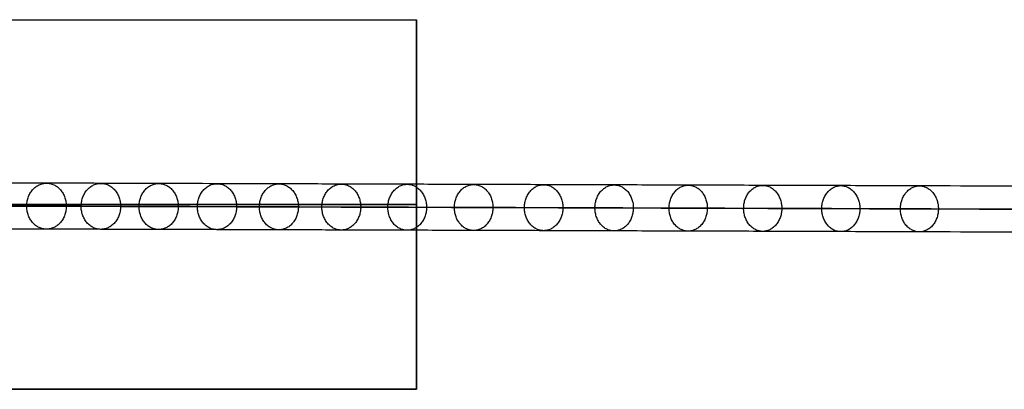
# Model space of a CAD drawing. Header units: millimetres. Extents: x -1110 to 1090, y -14 to 15.
# Tile 3 of 11: x -985 to -925, y -10 to 13. Entities that reach past the tile are written whole.
import ezdxf

# ---------------------------------------------------------------- set-up
doc = ezdxf.new("R2010")
doc.units = ezdxf.units.MM
doc.layers.add('CABLE', color=7, linetype='Continuous')
doc.layers.add('METAL NEGRO', color=7, linetype='Continuous')

msp = doc.modelspace()

# ---------------------------------------------------------------- linework, layer by layer
at = {"layer": 'CABLE'}
for points, knots in [([(-727.729, 1.962, 253.62), (-733.391, 1.982, 260.717), (-744.549, 2.02, 274.749), (-761.008, 2.077, 295.584), (-776.971, 2.131, 315.933), (-792.443, 2.184, 335.801), (-807.421, 2.235, 355.185), (-821.903, 2.284, 374.084), (-835.894, 2.331, 392.502), (-849.39, 2.376, 410.435), (-862.393, 2.419, 427.885), (-874.903, 2.461, 444.852), (-886.918, 2.501, 461.334), (-898.44, 2.538, 477.334), (-909.469, 2.575, 492.851), (-920.004, 2.609, 507.883), (-928.437, 2.636, 520.101), (-934.947, 2.657, 529.652), (-939.644, 2.672, 536.603), (-944.246, 2.686, 543.476), (-948.696, 2.7, 550.185), (-953.053, 2.714, 556.818), (-957.256, 2.727, 563.285), (-961.366, 2.74, 569.677), (-965.322, 2.752, 575.901), (-969.185, 2.764, 582.052), (-972.895, 2.775, 588.034), (-976.511, 2.786, 593.943), (-979.974, 2.796, 599.683), (-983.343, 2.806, 605.351), (-986.56, 2.816, 610.85), (-989.681, 2.825, 616.275), (-992.182, 2.832, 620.701), (-994.136, 2.838, 624.209), (-995.548, 2.841, 626.768), (-996.935, 2.845, 629.309), (-998.284, 2.849, 631.807), (-999.61, 2.853, 634.288), (-1001.319, 2.857, 637.523), (-1002.979, 2.862, 640.722), (-1004.59, 2.866, 643.884), (-1005.755, 2.869, 646.201), (-1006.895, 2.872, 648.5), (-1007.998, 2.875, 650.758), (-1009.076, 2.878, 652.996), (-1010.118, 2.88, 655.192), (-1011.135, 2.883, 657.372), (-1012.114, 2.885, 659.507), (-1013.069, 2.887, 661.625), (-1013.991, 2.89, 663.708), (-1014.883, 2.892, 665.765), (-1015.742, 2.893, 667.785), (-1016.572, 2.895, 669.778), (-1017.369, 2.897, 671.738), (-1018.136, 2.898, 673.669), (-1018.871, 2.9, 675.569), (-1019.577, 2.901, 677.439), (-1020.251, 2.902, 679.279), (-1020.895, 2.904, 681.09), (-1021.507, 2.905, 682.87), (-1022.089, 2.905, 684.618), (-1022.639, 2.906, 686.337), (-1023.16, 2.907, 688.027), (-1023.649, 2.907, 689.685), (-1024.107, 2.908, 691.314), (-1024.535, 2.908, 692.913), (-1024.932, 2.908, 694.482), (-1025.178, 2.908, 695.518), (-1025.296, 2.908, 696.032)], [0, 0, 0, 0, 27.235592, 53.785722, 79.650681, 104.830781, 129.326365, 153.137801, 176.265493, 198.709879, 220.47144, 241.550705, 261.948254, 281.664727, 300.700834, 319.057364, 336.735196, 345.235256, 353.735315, 361.897072, 370.058829, 377.882909, 385.706989, 393.194102, 400.681215, 407.832173, 414.983131, 421.798864, 428.614597, 435.096181, 441.577765, 447.726451, 453.875137, 456.825092, 459.775046, 462.642346, 465.509645, 468.294514, 471.079383, 476.484752, 479.105521, 481.72629, 484.265439, 486.804588, 489.26244, 491.720293, 494.097206, 496.47412, 498.770491, 501.066862, 503.303096, 505.499395, 507.655884, 509.772694, 511.849967, 513.88785, 515.8865, 517.846082, 519.766774, 521.648761, 523.492244, 525.297433, 527.064555, 528.793849, 530.485572, 532.139999, 533.757421, 535.338075, 535.338075, 535.338075, 535.338075]), ([(-728.826, 0.562, 252.749), (-734.488, 0.582, 259.848), (-745.648, 0.62, 273.882), (-762.11, 0.677, 294.72), (-778.076, 0.731, 315.073), (-793.551, 0.784, 334.945), (-808.532, 0.835, 354.334), (-823.018, 0.884, 373.237), (-837.012, 0.931, 391.66), (-850.512, 0.976, 409.597), (-863.519, 1.019, 427.053), (-876.033, 1.061, 444.026), (-888.053, 1.101, 460.514), (-899.581, 1.139, 476.522), (-910.615, 1.175, 492.045), (-921.155, 1.209, 507.086), (-929.593, 1.236, 519.31), (-936.107, 1.257, 528.867), (-940.807, 1.272, 535.823), (-945.413, 1.286, 542.702), (-949.866, 1.301, 549.415), (-954.226, 1.314, 556.054), (-958.433, 1.327, 562.527), (-962.547, 1.34, 568.924), (-966.507, 1.352, 575.155), (-970.374, 1.364, 581.313), (-974.088, 1.375, 587.302), (-977.709, 1.386, 593.218), (-981.176, 1.397, 598.965), (-984.55, 1.407, 604.642), (-987.772, 1.416, 610.149), (-990.899, 1.425, 615.583), (-993.404, 1.432, 620.017), (-995.362, 1.438, 623.532), (-996.776, 1.442, 626.096), (-998.166, 1.446, 628.643), (-999.519, 1.45, 631.146), (-1000.848, 1.453, 633.633), (-1002.56, 1.458, 636.875), (-1004.225, 1.462, 640.082), (-1005.84, 1.467, 643.253), (-1007.008, 1.47, 645.577), (-1008.152, 1.473, 647.883), (-1009.259, 1.475, 650.147), (-1010.34, 1.478, 652.393), (-1011.386, 1.481, 654.597), (-1012.406, 1.483, 656.785), (-1013.39, 1.486, 658.928), (-1014.348, 1.488, 661.055), (-1015.274, 1.49, 663.147), (-1016.171, 1.492, 665.213), (-1017.034, 1.494, 667.243), (-1017.867, 1.496, 669.246), (-1018.669, 1.498, 671.216), (-1019.44, 1.499, 673.158), (-1020.18, 1.501, 675.07), (-1020.89, 1.502, 676.952), (-1021.568, 1.503, 678.804), (-1022.217, 1.504, 680.628), (-1022.834, 1.505, 682.421), (-1023.42, 1.506, 684.184), (-1023.976, 1.507, 685.918), (-1024.501, 1.507, 687.623), (-1024.995, 1.508, 689.298), (-1025.458, 1.508, 690.943), (-1025.89, 1.509, 692.56), (-1026.292, 1.509, 694.148), (-1026.542, 1.509, 695.198), (-1026.661, 1.509, 695.718), (-1026.673, 1.509, 695.77), (-1026.685, 1.509, 695.821), (-1026.697, 1.509, 695.873)], [0, 0, 0, 0, 27.267565, 53.848863, 79.744184, 104.953845, 129.478184, 153.317573, 176.472415, 198.943149, 220.730257, 241.834267, 262.255761, 281.99538, 301.053834, 319.431913, 337.130497, 345.640535, 354.150573, 362.321911, 370.49325, 378.326514, 386.159779, 393.655682, 401.151585, 408.310937, 415.470289, 422.294024, 429.117758, 435.606951, 442.096144, 448.252048, 454.407952, 457.361369, 460.314787, 463.185452, 466.056117, 468.844256, 471.632394, 477.044109, 479.667954, 482.2918, 484.83393, 487.376059, 489.836797, 492.297534, 494.677239, 497.056943, 499.35601, 501.655076, 503.893935, 506.092812, 508.251833, 510.371129, 512.45084, 514.491115, 516.492111, 518.453994, 520.37694, 522.261137, 524.106783, 525.914092, 527.683288, 529.414612, 531.108322, 532.76469, 534.384011, 535.966599, 535.966599, 535.966599, 536.125454, 536.125454, 536.125454, 536.125454]), ([(-1023.897, 1.508, 696.191), (-1023.792, 1.508, 695.736), (-1023.56, 1.508, 694.764), (-1023.181, 1.507, 693.266), (-1022.758, 1.507, 691.685), (-1022.304, 1.507, 690.073), (-1021.82, 1.506, 688.431), (-1021.305, 1.506, 686.757), (-1020.759, 1.505, 685.053), (-1020.182, 1.504, 683.319), (-1019.574, 1.503, 681.553), (-1018.935, 1.502, 679.755), (-1018.265, 1.501, 677.928), (-1017.565, 1.499, 676.069), (-1016.833, 1.498, 674.181), (-1016.071, 1.496, 672.261), (-1015.278, 1.495, 670.312), (-1014.453, 1.493, 668.329), (-1013.598, 1.491, 666.318), (-1012.71, 1.489, 664.271), (-1011.792, 1.487, 662.197), (-1010.841, 1.485, 660.088), (-1009.865, 1.482, 657.961), (-1008.852, 1.48, 655.789), (-1007.814, 1.477, 653.601), (-1006.74, 1.474, 651.37), (-1005.64, 1.472, 649.12), (-1004.503, 1.469, 646.828), (-1003.342, 1.466, 644.518), (-1001.736, 1.461, 641.364), (-1000.08, 1.457, 638.173), (-998.375, 1.452, 634.947), (-997.052, 1.449, 632.471), (-995.706, 1.445, 629.979), (-994.322, 1.441, 627.443), (-992.913, 1.437, 624.889), (-990.963, 1.432, 621.388), (-988.466, 1.424, 616.97), (-985.35, 1.415, 611.554), (-982.139, 1.406, 606.064), (-978.774, 1.396, 600.404), (-975.316, 1.386, 594.672), (-971.705, 1.375, 588.77), (-967.999, 1.364, 582.795), (-964.14, 1.352, 576.651), (-960.188, 1.34, 570.433), (-956.082, 1.327, 564.047), (-951.883, 1.314, 557.586), (-947.529, 1.3, 550.958), (-943.083, 1.286, 544.255), (-938.484, 1.271, 537.386), (-933.79, 1.256, 530.44), (-927.284, 1.236, 520.895), (-918.857, 1.209, 508.685), (-908.327, 1.174, 493.66), (-897.304, 1.138, 478.151), (-885.786, 1.1, 462.158), (-873.775, 1.061, 445.682), (-861.27, 1.019, 428.721), (-848.271, 0.976, 411.276), (-834.779, 0.931, 393.348), (-820.792, 0.883, 374.936), (-806.313, 0.835, 356.042), (-791.338, 0.784, 336.661), (-775.87, 0.731, 316.798), (-759.91, 0.677, 296.452), (-743.454, 0.62, 275.621), (-732.297, 0.582, 261.592), (-726.637, 0.562, 254.495)], [0, 0, 0, 0, 1.418628, 3.034171, 4.686674, 6.376432, 8.103716, 9.868784, 11.671875, 13.513215, 15.393015, 17.311474, 19.268779, 21.265105, 23.300619, 25.375478, 27.489829, 29.643811, 31.837557, 34.071192, 36.364894, 38.658595, 41.032747, 43.406898, 45.861894, 48.316889, 50.853087, 53.389284, 56.007007, 58.62473, 64.023817, 66.805449, 69.587082, 72.451048, 75.315015, 78.261541, 81.208067, 87.349606, 93.491145, 99.965196, 106.439247, 113.247058, 120.054869, 127.197516, 134.340162, 141.818573, 149.296984, 157.111971, 164.926957, 173.079227, 181.231498, 189.721678, 198.211858, 215.869143, 234.204338, 253.21832, 272.911877, 293.285717, 314.340482, 336.076751, 358.49505, 381.595861, 405.379621, 429.846734, 454.997569, 480.832464, 507.351736, 534.555672, 534.555672, 534.555672, 534.555672]), ([(-727.733, -0.837, 253.625), (-733.395, -0.818, 260.722), (-744.553, -0.78, 274.754), (-761.011, -0.723, 295.588), (-776.975, -0.669, 315.938), (-792.446, -0.616, 335.805), (-807.424, -0.565, 355.19), (-821.907, -0.516, 374.089), (-835.897, -0.469, 392.506), (-849.393, -0.424, 410.439), (-862.396, -0.381, 427.889), (-874.906, -0.339, 444.856), (-886.921, -0.299, 461.338), (-898.444, -0.262, 477.338), (-909.473, -0.225, 492.855), (-920.008, -0.191, 507.887), (-928.44, -0.164, 520.105), (-934.95, -0.143, 529.656), (-939.647, -0.128, 536.606), (-944.25, -0.114, 543.48), (-948.699, -0.1, 550.189), (-953.056, -0.086, 556.822), (-957.259, -0.073, 563.289), (-961.369, -0.06, 569.68), (-965.325, -0.048, 575.905), (-969.188, -0.036, 582.056), (-972.898, -0.025, 588.038), (-976.514, -0.014, 593.946), (-979.977, -0.004, 599.686), (-983.346, 0.006, 605.355), (-986.563, 0.016, 610.853), (-989.684, 0.025, 616.278), (-992.185, 0.032, 620.704), (-994.139, 0.038, 624.212), (-995.55, 0.041, 626.771), (-996.937, 0.045, 629.312), (-998.287, 0.049, 631.81), (-999.612, 0.053, 634.291), (-1001.321, 0.057, 637.526), (-1002.982, 0.062, 640.724), (-1004.592, 0.066, 643.887), (-1005.757, 0.069, 646.203), (-1006.897, 0.072, 648.503), (-1008, 0.075, 650.76), (-1009.078, 0.078, 652.998), (-1010.12, 0.08, 655.194), (-1011.137, 0.083, 657.374), (-1012.117, 0.085, 659.509), (-1013.071, 0.087, 661.627), (-1013.993, 0.09, 663.71), (-1014.885, 0.092, 665.767), (-1015.744, 0.093, 667.787), (-1016.574, 0.095, 669.78), (-1017.371, 0.097, 671.739), (-1018.138, 0.098, 673.67), (-1018.873, 0.1, 675.57), (-1019.578, 0.101, 677.441), (-1020.253, 0.102, 679.28), (-1020.896, 0.104, 681.091), (-1021.509, 0.105, 682.871), (-1022.09, 0.105, 684.619), (-1022.641, 0.106, 686.338), (-1023.161, 0.107, 688.027), (-1023.65, 0.107, 689.686), (-1024.109, 0.108, 691.314), (-1024.536, 0.108, 692.913), (-1024.933, 0.108, 694.482), (-1025.179, 0.108, 695.518), (-1025.298, 0.108, 696.032), (-1025.298, 0.108, 696.032), (-1025.298, 0.108, 696.032), (-1025.298, 0.108, 696.032)], [0, 0, 0, 0, 27.235592, 53.785722, 79.650681, 104.830781, 129.326365, 153.137801, 176.265493, 198.709879, 220.47144, 241.550705, 261.948254, 281.664727, 300.700834, 319.057364, 336.735196, 345.235256, 353.735315, 361.897072, 370.058829, 377.882909, 385.706989, 393.194102, 400.681215, 407.832173, 414.983131, 421.798864, 428.614597, 435.096181, 441.577765, 447.726451, 453.875137, 456.825092, 459.775046, 462.642346, 465.509645, 468.294514, 471.079383, 476.484752, 479.105521, 481.72629, 484.265439, 486.804588, 489.26244, 491.720293, 494.097206, 496.47412, 498.770491, 501.066862, 503.303096, 505.499395, 507.655884, 509.772694, 511.849967, 513.88785, 515.8865, 517.846082, 519.766774, 521.648761, 523.492244, 525.297433, 527.064555, 528.793849, 530.485572, 532.139999, 533.757421, 535.338153, 535.338153, 535.338153, 535.33823, 535.33823, 535.33823, 535.33823])]:
    msp.add_open_spline(points, degree=3, knots=knots, dxfattribs=at)
for points, knots in [([(-984.544, 1.407, 604.646), (-984.542, 2.807, 604.644), (-983.336, 2.806, 605.355), (-982.131, 2.806, 606.066), (-982.132, 1.406, 606.068)], [4.39823, 4.39823, 4.39823, 6.597345, 6.597345, 8.796459, 8.796459, 8.796459]), ([(-981.227, 1.397, 599.065), (-981.226, 2.797, 599.063), (-980.025, 2.796, 599.783), (-978.824, 2.796, 600.502), (-978.825, 1.396, 600.503)], [4.39823, 4.39823, 4.39823, 6.597345, 6.597345, 8.796459, 8.796459, 8.796459]), ([(-977.702, 1.386, 593.221), (-977.701, 2.786, 593.22), (-976.505, 2.786, 593.947), (-975.308, 2.786, 594.674), (-975.31, 1.386, 594.675)], [4.39823, 4.39823, 4.39823, 6.597345, 6.597345, 8.796459, 8.796459, 8.796459]), ([(-974.141, 1.376, 587.401), (-974.14, 2.776, 587.399), (-972.948, 2.775, 588.133), (-971.756, 2.775, 588.867), (-971.757, 1.375, 588.869)], [4.39823, 4.39823, 4.39823, 6.597345, 6.597345, 8.796459, 8.796459, 8.796459]), ([(-970.369, 1.364, 581.316), (-970.367, 2.764, 581.314), (-969.18, 2.764, 582.056), (-967.992, 2.763, 582.797), (-967.993, 1.363, 582.799)], [4.39823, 4.39823, 4.39823, 6.597345, 6.597345, 8.796459, 8.796459, 8.796459]), ([(-966.562, 1.352, 575.253), (-966.56, 2.752, 575.252), (-965.376, 2.752, 575.999), (-964.193, 2.752, 576.747), (-964.194, 1.352, 576.749)], [4.39823, 4.39823, 4.39823, 6.597345, 6.597345, 8.796459, 8.796459, 8.796459]), ([(-962.541, 1.34, 568.928), (-962.54, 2.74, 568.926), (-961.36, 2.74, 569.68), (-960.181, 2.74, 570.434), (-960.182, 1.34, 570.436)], [4.39823, 4.39823, 4.39823, 6.597345, 6.597345, 8.796459, 8.796459, 8.796459]), ([(-958.489, 1.327, 562.624), (-958.487, 2.727, 562.623), (-957.312, 2.727, 563.383), (-956.136, 2.727, 564.143), (-956.137, 1.327, 564.144)], [4.39823, 4.39823, 4.39823, 6.597345, 6.597345, 8.796459, 8.796459, 8.796459]), ([(-954.221, 1.314, 556.058), (-954.22, 2.714, 556.056), (-953.048, 2.714, 556.822), (-951.876, 2.714, 557.588), (-951.877, 1.314, 557.59)], [4.39823, 4.39823, 4.39823, 6.597345, 6.597345, 8.796459, 8.796459, 8.796459]), ([(-949.923, 1.301, 549.513), (-949.922, 2.701, 549.511), (-948.753, 2.7, 550.282), (-947.585, 2.7, 551.053), (-947.586, 1.3, 551.055)], [4.39823, 4.39823, 4.39823, 6.597345, 6.597345, 8.796459, 8.796459, 8.796459]), ([(-945.408, 1.286, 542.706), (-945.407, 2.686, 542.704), (-944.242, 2.686, 543.48), (-943.077, 2.686, 544.257), (-943.078, 1.286, 544.258)], [4.39823, 4.39823, 4.39823, 6.597345, 6.597345, 8.796459, 8.796459, 8.796459]), ([(-940.865, 1.272, 535.92), (-940.863, 2.672, 535.918), (-939.701, 2.672, 536.699), (-938.54, 2.672, 537.48), (-938.541, 1.272, 537.482)], [4.39823, 4.39823, 4.39823, 6.597345, 6.597345, 8.796459, 8.796459, 8.796459]), ([(-936.102, 1.257, 528.871), (-936.101, 2.657, 528.869), (-934.942, 2.657, 529.655), (-933.784, 2.656, 530.441), (-933.785, 1.256, 530.443)], [4.39823, 4.39823, 4.39823, 6.597345, 6.597345, 8.796459, 8.796459, 8.796459]), ([(-931.312, 1.242, 521.843), (-931.311, 2.642, 521.841), (-930.155, 2.641, 522.631), (-929, 2.641, 523.422), (-929.001, 1.241, 523.424)], [4.39823, 4.39823, 4.39823, 6.597345, 6.597345, 8.796459, 8.796459, 8.796459]), ([(-982.132, 1.406, 606.068), (-982.133, 0.006, 606.069), (-983.339, 0.006, 605.358), (-984.545, 0.007, 604.647), (-984.544, 1.407, 604.646)], [0, 0, 0, 2.199115, 2.199115, 4.39823, 4.39823, 4.39823]), ([(-978.825, 1.396, 600.503), (-978.827, -0.004, 600.505), (-980.028, -0.004, 599.786), (-981.229, -0.003, 599.067), (-981.227, 1.397, 599.065)], [0, 0, 0, 2.199115, 2.199115, 4.39823, 4.39823, 4.39823]), ([(-975.31, 1.386, 594.675), (-975.311, -0.014, 594.677), (-976.507, -0.014, 593.95), (-977.704, -0.014, 593.223), (-977.702, 1.386, 593.221)], [0, 0, 0, 2.199115, 2.199115, 4.39823, 4.39823, 4.39823]), ([(-971.757, 1.375, 588.869), (-971.759, -0.025, 588.871), (-972.951, -0.025, 588.137), (-974.143, -0.024, 587.402), (-974.141, 1.376, 587.401)], [0, 0, 0, 2.199115, 2.199115, 4.39823, 4.39823, 4.39823]), ([(-967.993, 1.363, 582.799), (-967.995, -0.037, 582.8), (-969.182, -0.036, 582.059), (-970.37, -0.036, 581.318), (-970.369, 1.364, 581.316)], [0, 0, 0, 2.199115, 2.199115, 4.39823, 4.39823, 4.39823]), ([(-964.194, 1.352, 576.749), (-964.196, -0.048, 576.751), (-965.379, -0.048, 576.003), (-966.563, -0.048, 575.255), (-966.562, 1.352, 575.253)], [0, 0, 0, 2.199115, 2.199115, 4.39823, 4.39823, 4.39823]), ([(-960.182, 1.34, 570.436), (-960.184, -0.06, 570.438), (-961.363, -0.06, 569.684), (-962.543, -0.06, 568.93), (-962.541, 1.34, 568.928)], [0, 0, 0, 2.199115, 2.199115, 4.39823, 4.39823, 4.39823]), ([(-956.137, 1.327, 564.144), (-956.139, -0.073, 564.146), (-957.315, -0.073, 563.386), (-958.49, -0.073, 562.626), (-958.489, 1.327, 562.624)], [0, 0, 0, 2.199115, 2.199115, 4.39823, 4.39823, 4.39823]), ([(-951.877, 1.314, 557.59), (-951.879, -0.086, 557.591), (-953.051, -0.086, 556.826), (-954.223, -0.086, 556.06), (-954.221, 1.314, 556.058)], [0, 0, 0, 2.199115, 2.199115, 4.39823, 4.39823, 4.39823]), ([(-947.586, 1.3, 551.055), (-947.588, -0.1, 551.057), (-948.756, -0.1, 550.286), (-949.925, -0.099, 549.515), (-949.923, 1.301, 549.513)], [0, 0, 0, 2.199115, 2.199115, 4.39823, 4.39823, 4.39823]), ([(-943.078, 1.286, 544.258), (-943.08, -0.114, 544.26), (-944.245, -0.114, 543.484), (-945.41, -0.114, 542.708), (-945.408, 1.286, 542.706)], [0, 0, 0, 2.199115, 2.199115, 4.39823, 4.39823, 4.39823]), ([(-938.541, 1.272, 537.482), (-938.543, -0.128, 537.484), (-939.704, -0.128, 536.703), (-940.866, -0.128, 535.921), (-940.865, 1.272, 535.92)], [0, 0, 0, 2.199115, 2.199115, 4.39823, 4.39823, 4.39823]), ([(-933.785, 1.256, 530.443), (-933.787, -0.144, 530.445), (-934.945, -0.143, 529.659), (-936.104, -0.143, 528.873), (-936.102, 1.257, 528.871)], [0, 0, 0, 2.199115, 2.199115, 4.39823, 4.39823, 4.39823]), ([(-929.001, 1.241, 523.424), (-929.003, -0.159, 523.426), (-930.158, -0.159, 522.635), (-931.314, -0.158, 521.845), (-931.312, 1.242, 521.843)], [0, 0, 0, 2.199115, 2.199115, 4.39823, 4.39823, 4.39823])]:
    msp.add_rational_spline(points, [1, 0.707106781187, 1, 0.707106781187, 1], degree=2, knots=knots, dxfattribs=at)
at = {"layer": 'METAL NEGRO'}
for p, q in [((-1109.797, 12.758, 720.517), (-960.797, 12.758, 720.517)), ((-960.797, -9.742, 720.517), (-960.797, 12.758, 720.517)), ((-960.797, 1.508, 711.267), (-1020.297, 1.508, 711.267)), ((-991.597, 1.508, 729.767), (-960.797, 1.508, 729.767)), ((-960.797, 1.508, 711.267), (-960.797, 1.508, 729.767)), ((-1109.797, -9.742, 720.517), (-960.797, -9.742, 720.517))]:
    msp.add_line(p, q, dxfattribs=at)
for points in [[(-1109.797, 12.758, 711.267), (-960.797, 12.758, 711.267)], [(-1109.797, 12.758, 729.767), (-960.797, 12.758, 729.767)], [(-960.797, 12.758, 711.267), (-960.797, -9.742, 711.267)], [(-960.797, 12.758, 711.267), (-960.797, 12.758, 729.767)], [(-960.797, 12.758, 729.767), (-960.797, -9.742, 729.767)], [(-960.797, -9.742, 711.267), (-1109.797, -9.742, 711.267)], [(-1109.797, -9.742, 729.767), (-960.797, -9.742, 729.767)], [(-960.797, -9.742, 729.767), (-960.797, -9.742, 711.267)]]:
    msp.add_open_spline(points, degree=1, dxfattribs=at)

doc.saveas('drawing.dxf')
